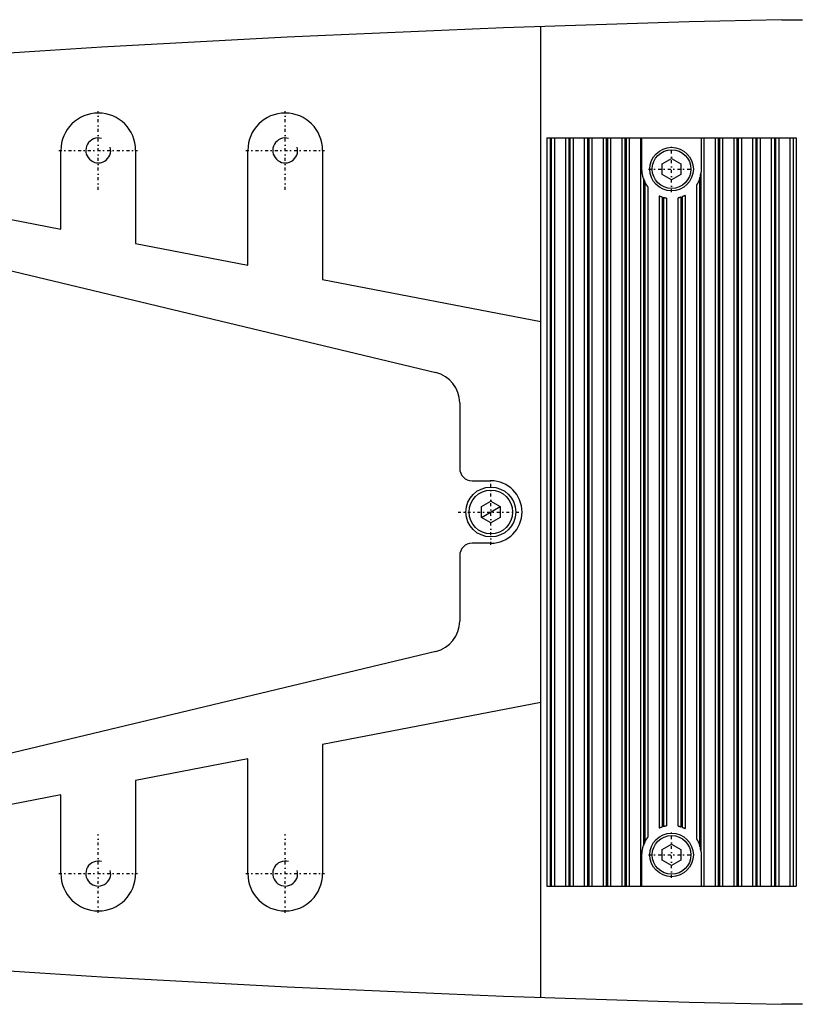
# Model space of a CAD drawing. Extents: x -705 to 186, y -120 to 120.
# Tile 2 of 3: x -463 to -338, y -79 to 79. Entities that reach past the tile are written whole.
import ezdxf

# ---------------------------------------------------------------- set-up
doc = ezdxf.new("R2010")
doc.units = 0
doc.linetypes.add('CENTER', pattern=[1.5, 0.45, -0.5, 0.05, -0.5])
for name, color, linetype in [('AM_0', 7, 'CONTINUOUS'), ('AM_10', 7, 'CONTINUOUS'), ('AM_7', 7, 'CENTER')]:
    doc.layers.add(name, color=color, linetype=linetype)

msp = doc.modelspace()

# ---------------------------------------------------------------- linework, layer by layer
at = {"layer": 'AM_0', "color": 7, "linetype": 'CONTINUOUS'}
for p, q in [((-340.31, 78.97), (-337, 78.97)), ((-379, -77.86), (-379, 77.86)), ((-378, 60), (-378, -60)), ((-378, 60), (-338, 60)), ((-377.5, 60), (-377.5, -60)), ((-377.3, 60), (-377.3, -60)), ((-376.8, 60), (-376.8, -60)), ((-375, 60), (-375, -60)), ((-374.5, 60), (-374.5, -60)), ((-374.3, 60), (-374.3, -60)), ((-373.8, 60), (-373.8, -60)), ((-372, 60), (-372, -60)), ((-371.5, 60), (-371.5, -60)), ((-371.3, 60), (-371.3, -60)), ((-370.8, 60), (-370.8, -60)), ((-369, 60), (-369, -60)), ((-368.5, 60), (-368.5, -60)), ((-368.3, 60), (-368.3, -60)), ((-367.8, 60), (-367.8, -60)), ((-366, 60), (-366, -60)), ((-365.5, 60), (-365.5, -60)), ((-365.3, 60), (-365.3, -60)), ((-364.8, 60), (-364.8, -60)), ((-363, 60), (-363, -60)), ((-362.75, 55), (-362.75, 60)), ((-353.25, 60), (-353.25, 55)), ((-352.8, 60), (-352.8, -60)), ((-351, 60), (-351, -60)), ((-350.5, 60), (-350.5, -60)), ((-350.3, 60), (-350.3, -60)), ((-349.8, 60), (-349.8, -60)), ((-348, 60), (-348, -60)), ((-347.5, 60), (-347.5, -60)), ((-347.3, 60), (-347.3, -60)), ((-346.8, 60), (-346.8, -60)), ((-345, 60), (-345, -60)), ((-344.5, 60), (-344.5, -60)), ((-344.3, 60), (-344.3, -60)), ((-343.8, 60), (-343.8, -60)), ((-342, 60), (-342, -60)), ((-341.5, 60), (-341.5, -60)), ((-341.3, 60), (-341.3, -60)), ((-340.8, 60), (-340.8, -60)), ((-339, 60), (-339, -60)), ((-338.5, 60), (-338.5, -60)), ((-338, 60), (-338, -60)), ((-456, 45.38), (-456, 58)), ((-444, 58), (-444, 43.08)), ((-426, 39.62), (-426, 58)), ((-414, 58), (-414, 37.31)), ((-359.5, 55.87), (-358, 56.73)), ((-359.5, 54.13), (-359.5, 55.87)), ((-358, 56.73), (-356.5, 55.87)), ((-356.5, 55.87), (-356.5, 54.13)), ((-358, 53.27), (-359.5, 54.13)), ((-356.5, 54.13), (-358, 53.27)), ((-353.3, 54.31), (-353.3, -54.31)), ((-362.5, 53.48), (-362.5, -53.48)), ((-362.3, 52.98), (-362.3, -52.98)), ((-361.8, 52.15), (-361.8, -52.15)), ((-354, 52.44), (-354, -52.44)), ((-353.5, 53.48), (-353.5, -53.48)), ((-360, 50.69), (-360, -50.69)), ((-356.3, 50.56), (-356.3, -50.56)), ((-355.8, 50.79), (-355.8, -50.79)), ((-480, 50), (-456, 45.38)), ((-359.5, 50.49), (-359.5, -50.49)), ((-359.3, 50.43), (-359.3, -50.43)), ((-358.8, 50.32), (-358.8, -50.32)), ((-357, 50.36), (-357, -50.36)), ((-356.5, 50.49), (-356.5, -50.49)), ((-444, 43.08), (-426, 39.62)), ((-478.85, 42.23), (-395.84, 22.36)), ((-414, 37.31), (-379, 30.58)), ((-392, 17.5), (-392, 7)), ((-390, 5), (-387, 5)), ((-388.5, 0.87), (-387, 1.73)), ((-387, 1.73), (-385.5, 0.87)), ((-388.5, -0.87), (-388.5, 0.87)), ((-385.5, 0.87), (-385.5, -0.87)), ((-387, -1.73), (-388.5, -0.87)), ((-385.5, -0.87), (-387, -1.73)), ((-387, -5), (-390, -5)), ((-392, -7), (-392, -17.5)), ((-395.84, -22.36), (-478.85, -42.23)), ((-379, -30.58), (-414, -37.31)), ((-414, -37.31), (-414, -58)), ((-426, -39.62), (-444, -43.08)), ((-426, -58), (-426, -39.62)), ((-444, -43.08), (-444, -58)), ((-456, -45.38), (-480, -50)), ((-456, -58), (-456, -45.38)), ((-359.5, -54.13), (-358, -53.27)), ((-358, -53.27), (-356.5, -54.13)), ((-362.75, -60), (-362.75, -55)), ((-359.5, -55.87), (-359.5, -54.13)), ((-356.5, -54.13), (-356.5, -55.87)), ((-353.25, -55), (-353.25, -60)), ((-358, -56.73), (-359.5, -55.87)), ((-356.5, -55.87), (-358, -56.73)), ((-378, -60), (-338, -60)), ((-337, -78.97), (-340.31, -78.97))]:
    msp.add_line(p, q, dxfattribs=at)
for points in [[(-362.5, 53.48, 0), (-362.51, 53.52, 0), (-362.54, 53.6, 0), (-362.56, 53.68, 0), (-362.58, 53.72, 0), (-362.59, 53.77, 0), (-362.61, 53.85, 0), (-362.63, 53.93, 0), (-362.65, 54.02, 0), (-362.67, 54.11, 0), (-362.68, 54.19, 0), (-362.69, 54.24, 0), (-362.7, 54.28, 0), (-362.71, 54.37, 0), (-362.72, 54.45, 0), (-362.73, 54.54, 0), (-362.74, 54.62, 0), (-362.74, 54.71, 0), (-362.74, 54.75, 0), (-362.75, 54.79, 0), (-362.75, 54.88, 0), (-362.75, 54.96, 0), (-362.75, 55, 0)], [(-353.25, 55, 0), (-353.25, 54.89, 0), (-353.26, 54.66, 0), (-353.28, 54.43, 0), (-353.3, 54.31, 0)], [(-361.8, 52.15, 0), (-361.8, 52.15, 0), (-361.8, 52.15, 0), (-361.8, 52.15, 0), (-361.8, 52.15, 0), (-361.8, 52.15, 0), (-361.8, 52.15, 0), (-361.8, 52.15, 0), (-361.8, 52.16, 0), (-361.81, 52.16, 0), (-361.81, 52.16, 0), (-361.81, 52.16, 0), (-361.81, 52.16, 0), (-361.81, 52.17, 0), (-361.81, 52.17, 0), (-361.82, 52.17, 0), (-361.82, 52.18, 0), (-361.82, 52.18, 0), (-361.82, 52.18, 0), (-361.83, 52.18, 0), (-361.83, 52.19, 0), (-361.83, 52.19, 0), (-361.83, 52.2, 0), (-361.84, 52.2, 0), (-361.84, 52.2, 0), (-361.84, 52.21, 0), (-361.85, 52.21, 0), (-361.85, 52.21, 0), (-361.85, 52.22, 0), (-361.86, 52.23, 0), (-361.86, 52.23, 0), (-361.86, 52.24, 0), (-361.87, 52.24, 0), (-361.87, 52.25, 0), (-361.87, 52.25, 0), (-361.88, 52.26, 0), (-361.88, 52.26, 0), (-361.89, 52.27, 0), (-361.89, 52.28, 0), (-361.9, 52.29, 0), (-361.9, 52.29, 0), (-361.9, 52.29, 0), (-361.91, 52.3, 0), (-361.91, 52.31, 0), (-361.92, 52.31, 0), (-361.92, 52.32, 0), (-361.93, 52.33, 0), (-361.93, 52.33, 0), (-361.93, 52.34, 0), (-361.94, 52.34, 0), (-361.94, 52.35, 0), (-361.95, 52.36, 0), (-361.95, 52.37, 0), (-361.96, 52.38, 0), (-361.96, 52.38, 0), (-361.97, 52.39, 0), (-361.97, 52.39, 0), (-361.98, 52.4, 0), (-361.98, 52.41, 0), (-361.99, 52.42, 0), (-361.99, 52.43, 0), (-362, 52.43, 0), (-362, 52.44, 0), (-362.01, 52.45, 0), (-362.01, 52.46, 0), (-362.01, 52.46, 0), (-362.03, 52.49, 0), (-362.06, 52.54, 0), (-362.1, 52.59, 0), (-362.13, 52.65, 0), (-362.16, 52.71, 0), (-362.19, 52.77, 0), (-362.21, 52.8, 0), (-362.23, 52.83, 0), (-362.26, 52.89, 0), (-362.29, 52.95, 0), (-362.3, 52.98, 0)], [(-353.5, 53.48, 0), (-353.51, 53.44, 0), (-353.54, 53.37, 0), (-353.56, 53.3, 0), (-353.58, 53.27, 0), (-353.59, 53.24, 0), (-353.62, 53.17, 0), (-353.65, 53.1, 0), (-353.68, 53.02, 0), (-353.71, 52.95, 0), (-353.75, 52.88, 0), (-353.76, 52.85, 0), (-353.78, 52.82, 0), (-353.81, 52.76, 0), (-353.83, 52.72, 0), (-353.84, 52.71, 0), (-353.84, 52.7, 0), (-353.85, 52.69, 0), (-353.85, 52.69, 0), (-353.86, 52.68, 0), (-353.86, 52.67, 0), (-353.87, 52.66, 0), (-353.87, 52.65, 0), (-353.88, 52.64, 0), (-353.88, 52.63, 0), (-353.88, 52.63, 0), (-353.89, 52.62, 0), (-353.9, 52.61, 0), (-353.9, 52.6, 0), (-353.91, 52.59, 0), (-353.91, 52.58, 0), (-353.91, 52.58, 0), (-353.92, 52.57, 0), (-353.92, 52.57, 0), (-353.93, 52.56, 0), (-353.93, 52.55, 0), (-353.94, 52.54, 0), (-353.94, 52.53, 0), (-353.94, 52.53, 0), (-353.95, 52.53, 0), (-353.95, 52.52, 0), (-353.95, 52.51, 0), (-353.96, 52.51, 0), (-353.96, 52.5, 0), (-353.96, 52.5, 0), (-353.97, 52.49, 0), (-353.97, 52.49, 0), (-353.97, 52.48, 0), (-353.97, 52.48, 0), (-353.98, 52.47, 0), (-353.98, 52.47, 0), (-353.98, 52.46, 0), (-353.99, 52.46, 0), (-353.99, 52.46, 0), (-353.99, 52.45, 0), (-353.99, 52.45, 0), (-353.99, 52.45, 0), (-354, 52.45, 0), (-354, 52.44, 0), (-354, 52.44, 0), (-354, 52.44, 0), (-354, 52.44, 0), (-354, 52.44, 0), (-354, 52.44, 0), (-354, 52.44, 0)], [(-359.5, 50.49, 0), (-359.5, 50.49, 0), (-359.51, 50.5, 0), (-359.52, 50.5, 0), (-359.52, 50.5, 0), (-359.52, 50.5, 0), (-359.53, 50.5, 0), (-359.54, 50.51, 0), (-359.55, 50.51, 0), (-359.55, 50.51, 0), (-359.56, 50.51, 0), (-359.56, 50.51, 0), (-359.57, 50.52, 0), (-359.57, 50.52, 0), (-359.58, 50.52, 0), (-359.59, 50.52, 0), (-359.59, 50.53, 0), (-359.6, 50.53, 0), (-359.6, 50.53, 0), (-359.61, 50.53, 0), (-359.62, 50.53, 0), (-359.62, 50.54, 0), (-359.63, 50.54, 0), (-359.63, 50.54, 0), (-359.64, 50.54, 0), (-359.64, 50.54, 0), (-359.65, 50.54, 0), (-359.65, 50.55, 0), (-359.66, 50.55, 0), (-359.66, 50.55, 0), (-359.67, 50.55, 0), (-359.68, 50.56, 0), (-359.68, 50.56, 0), (-359.69, 50.56, 0), (-359.69, 50.56, 0), (-359.7, 50.56, 0), (-359.7, 50.57, 0), (-359.71, 50.57, 0), (-359.72, 50.57, 0), (-359.72, 50.57, 0), (-359.73, 50.58, 0), (-359.73, 50.58, 0), (-359.74, 50.58, 0), (-359.74, 50.58, 0), (-359.75, 50.58, 0), (-359.76, 50.59, 0), (-359.76, 50.59, 0), (-359.77, 50.59, 0), (-359.77, 50.59, 0), (-359.77, 50.59, 0), (-359.78, 50.6, 0), (-359.79, 50.6, 0), (-359.79, 50.6, 0), (-359.8, 50.6, 0), (-359.8, 50.6, 0), (-359.8, 50.61, 0), (-359.81, 50.61, 0), (-359.81, 50.61, 0), (-359.82, 50.61, 0), (-359.83, 50.61, 0), (-359.83, 50.62, 0), (-359.83, 50.62, 0), (-359.84, 50.62, 0), (-359.84, 50.62, 0), (-359.85, 50.62, 0), (-359.85, 50.62, 0), (-359.85, 50.63, 0), (-359.86, 50.63, 0), (-359.86, 50.63, 0), (-359.86, 50.63, 0), (-359.87, 50.63, 0), (-359.87, 50.63, 0), (-359.88, 50.64, 0), (-359.88, 50.64, 0), (-359.88, 50.64, 0), (-359.89, 50.64, 0), (-359.89, 50.64, 0), (-359.89, 50.64, 0), (-359.9, 50.65, 0), (-359.9, 50.65, 0), (-359.91, 50.65, 0), (-359.91, 50.65, 0), (-359.92, 50.65, 0), (-359.92, 50.65, 0), (-359.92, 50.66, 0), (-359.92, 50.66, 0), (-359.93, 50.66, 0), (-359.93, 50.66, 0), (-359.93, 50.66, 0), (-359.94, 50.66, 0), (-359.94, 50.66, 0), (-359.94, 50.67, 0), (-359.95, 50.67, 0), (-359.95, 50.67, 0), (-359.95, 50.67, 0), (-359.96, 50.67, 0), (-359.96, 50.67, 0), (-359.96, 50.67, 0), (-359.96, 50.67, 0), (-359.96, 50.68, 0), (-359.97, 50.68, 0), (-359.97, 50.68, 0), (-359.97, 50.68, 0), (-359.97, 50.68, 0), (-359.98, 50.68, 0), (-359.98, 50.68, 0), (-359.98, 50.68, 0), (-359.98, 50.68, 0), (-359.98, 50.68, 0), (-359.98, 50.68, 0), (-359.99, 50.68, 0), (-359.99, 50.69, 0), (-359.99, 50.69, 0), (-359.99, 50.69, 0), (-359.99, 50.69, 0), (-359.99, 50.69, 0), (-359.99, 50.69, 0), (-359.99, 50.69, 0), (-360, 50.69, 0), (-360, 50.69, 0), (-360, 50.69, 0), (-360, 50.69, 0), (-360, 50.69, 0), (-360, 50.69, 0), (-360, 50.69, 0), (-360, 50.69, 0), (-360, 50.69, 0), (-360, 50.69, 0), (-360, 50.69, 0), (-360, 50.69, 0), (-360, 50.69, 0)], [(-355.8, 50.79, 0), (-355.8, 50.79, 0), (-355.8, 50.79, 0), (-355.8, 50.79, 0), (-355.8, 50.79, 0), (-355.8, 50.79, 0), (-355.8, 50.79, 0), (-355.8, 50.79, 0), (-355.8, 50.79, 0), (-355.8, 50.79, 0), (-355.8, 50.79, 0), (-355.8, 50.79, 0), (-355.8, 50.79, 0), (-355.81, 50.79, 0), (-355.81, 50.79, 0), (-355.81, 50.79, 0), (-355.81, 50.78, 0), (-355.81, 50.78, 0), (-355.81, 50.78, 0), (-355.81, 50.78, 0), (-355.82, 50.78, 0), (-355.82, 50.78, 0), (-355.82, 50.78, 0), (-355.82, 50.78, 0), (-355.82, 50.78, 0), (-355.82, 50.78, 0), (-355.82, 50.78, 0), (-355.83, 50.78, 0), (-355.83, 50.78, 0), (-355.83, 50.77, 0), (-355.83, 50.77, 0), (-355.84, 50.77, 0), (-355.84, 50.77, 0), (-355.84, 50.77, 0), (-355.84, 50.77, 0), (-355.85, 50.77, 0), (-355.85, 50.77, 0), (-355.85, 50.76, 0), (-355.86, 50.76, 0), (-355.86, 50.76, 0), (-355.86, 50.76, 0), (-355.86, 50.76, 0), (-355.87, 50.76, 0), (-355.87, 50.75, 0), (-355.87, 50.75, 0), (-355.88, 50.75, 0), (-355.88, 50.75, 0), (-355.88, 50.75, 0), (-355.89, 50.75, 0), (-355.89, 50.74, 0), (-355.89, 50.74, 0), (-355.9, 50.74, 0), (-355.9, 50.74, 0), (-355.91, 50.74, 0), (-355.91, 50.73, 0), (-355.91, 50.73, 0), (-355.92, 50.73, 0), (-355.92, 50.73, 0), (-355.93, 50.73, 0), (-355.93, 50.72, 0), (-355.94, 50.72, 0), (-355.94, 50.72, 0), (-355.94, 50.72, 0), (-355.94, 50.72, 0), (-355.95, 50.72, 0), (-355.95, 50.71, 0), (-355.95, 50.71, 0), (-355.96, 50.71, 0), (-355.97, 50.71, 0), (-355.97, 50.71, 0), (-355.97, 50.71, 0), (-355.98, 50.7, 0), (-355.98, 50.7, 0), (-355.99, 50.7, 0), (-355.99, 50.7, 0), (-356, 50.69, 0), (-356, 50.69, 0), (-356, 50.69, 0), (-356.01, 50.69, 0), (-356.02, 50.68, 0), (-356.02, 50.68, 0), (-356.03, 50.68, 0), (-356.03, 50.68, 0), (-356.04, 50.67, 0), (-356.04, 50.67, 0), (-356.05, 50.67, 0), (-356.05, 50.67, 0), (-356.06, 50.67, 0), (-356.06, 50.66, 0), (-356.07, 50.66, 0), (-356.07, 50.66, 0), (-356.08, 50.66, 0), (-356.08, 50.65, 0), (-356.09, 50.65, 0), (-356.1, 50.65, 0), (-356.1, 50.65, 0), (-356.11, 50.64, 0), (-356.11, 50.64, 0), (-356.12, 50.64, 0), (-356.12, 50.64, 0), (-356.13, 50.63, 0), (-356.14, 50.63, 0), (-356.14, 50.63, 0), (-356.15, 50.62, 0), (-356.15, 50.62, 0), (-356.16, 50.62, 0), (-356.16, 50.62, 0), (-356.17, 50.62, 0), (-356.17, 50.61, 0), (-356.18, 50.61, 0), (-356.19, 50.61, 0), (-356.19, 50.61, 0), (-356.2, 50.61, 0), (-356.2, 50.6, 0), (-356.21, 50.6, 0), (-356.21, 50.6, 0), (-356.22, 50.6, 0), (-356.23, 50.59, 0), (-356.23, 50.59, 0), (-356.24, 50.59, 0), (-356.24, 50.59, 0), (-356.25, 50.58, 0), (-356.26, 50.58, 0), (-356.26, 50.58, 0), (-356.27, 50.58, 0), (-356.28, 50.57, 0), (-356.28, 50.57, 0), (-356.28, 50.57, 0), (-356.29, 50.57, 0), (-356.3, 50.57, 0), (-356.3, 50.56, 0)], [(-358.8, 50.32, 0), (-358.8, 50.32, 0), (-358.8, 50.32, 0), (-358.8, 50.32, 0), (-358.8, 50.32, 0), (-358.8, 50.32, 0), (-358.8, 50.32, 0), (-358.8, 50.32, 0), (-358.8, 50.32, 0), (-358.8, 50.32, 0), (-358.8, 50.32, 0), (-358.8, 50.32, 0), (-358.8, 50.32, 0), (-358.81, 50.32, 0), (-358.81, 50.32, 0), (-358.81, 50.32, 0), (-358.81, 50.32, 0), (-358.81, 50.32, 0), (-358.81, 50.32, 0), (-358.81, 50.32, 0), (-358.81, 50.32, 0), (-358.82, 50.32, 0), (-358.82, 50.32, 0), (-358.82, 50.32, 0), (-358.82, 50.32, 0), (-358.82, 50.32, 0), (-358.82, 50.32, 0), (-358.82, 50.32, 0), (-358.83, 50.32, 0), (-358.83, 50.32, 0), (-358.83, 50.32, 0), (-358.83, 50.32, 0), (-358.84, 50.32, 0), (-358.84, 50.32, 0), (-358.84, 50.32, 0), (-358.84, 50.33, 0), (-358.85, 50.33, 0), (-358.85, 50.33, 0), (-358.85, 50.33, 0), (-358.86, 50.33, 0), (-358.86, 50.33, 0), (-358.86, 50.33, 0), (-358.86, 50.33, 0), (-358.87, 50.33, 0), (-358.87, 50.33, 0), (-358.87, 50.33, 0), (-358.88, 50.33, 0), (-358.88, 50.33, 0), (-358.88, 50.33, 0), (-358.89, 50.33, 0), (-358.89, 50.33, 0), (-358.9, 50.34, 0), (-358.9, 50.34, 0), (-358.9, 50.34, 0), (-358.91, 50.34, 0), (-358.91, 50.34, 0), (-358.91, 50.34, 0), (-358.92, 50.34, 0), (-358.92, 50.34, 0), (-358.93, 50.34, 0), (-358.93, 50.34, 0), (-358.93, 50.34, 0), (-358.94, 50.34, 0), (-358.94, 50.34, 0), (-358.95, 50.35, 0), (-358.95, 50.35, 0), (-358.95, 50.35, 0), (-358.96, 50.35, 0), (-358.96, 50.35, 0), (-358.96, 50.35, 0), (-358.97, 50.35, 0), (-358.97, 50.35, 0), (-358.98, 50.35, 0), (-358.98, 50.35, 0), (-358.99, 50.35, 0), (-358.99, 50.36, 0), (-359, 50.36, 0), (-359, 50.36, 0), (-359.01, 50.36, 0), (-359.01, 50.36, 0), (-359.02, 50.36, 0), (-359.02, 50.36, 0), (-359.03, 50.36, 0), (-359.03, 50.36, 0), (-359.04, 50.36, 0), (-359.04, 50.37, 0), (-359.05, 50.37, 0), (-359.06, 50.37, 0), (-359.06, 50.37, 0), (-359.07, 50.37, 0), (-359.07, 50.37, 0), (-359.08, 50.37, 0), (-359.08, 50.37, 0), (-359.09, 50.38, 0), (-359.09, 50.38, 0), (-359.1, 50.38, 0), (-359.11, 50.38, 0), (-359.11, 50.38, 0), (-359.12, 50.38, 0), (-359.12, 50.38, 0), (-359.13, 50.39, 0), (-359.14, 50.39, 0), (-359.14, 50.39, 0), (-359.15, 50.39, 0), (-359.15, 50.39, 0), (-359.16, 50.39, 0), (-359.16, 50.39, 0), (-359.17, 50.4, 0), (-359.17, 50.4, 0), (-359.18, 50.4, 0), (-359.18, 50.4, 0), (-359.19, 50.4, 0), (-359.2, 50.4, 0), (-359.2, 50.4, 0), (-359.21, 50.41, 0), (-359.21, 50.41, 0), (-359.22, 50.41, 0), (-359.23, 50.41, 0), (-359.23, 50.41, 0), (-359.24, 50.41, 0), (-359.24, 50.42, 0), (-359.25, 50.42, 0), (-359.26, 50.42, 0), (-359.26, 50.42, 0), (-359.27, 50.42, 0), (-359.28, 50.42, 0), (-359.28, 50.43, 0), (-359.28, 50.43, 0), (-359.29, 50.43, 0), (-359.3, 50.43, 0), (-359.3, 50.43, 0)], [(-356.5, 50.49, 0), (-356.5, 50.49, 0), (-356.51, 50.49, 0), (-356.52, 50.49, 0), (-356.52, 50.49, 0), (-356.52, 50.49, 0), (-356.53, 50.48, 0), (-356.54, 50.48, 0), (-356.54, 50.48, 0), (-356.55, 50.48, 0), (-356.56, 50.47, 0), (-356.56, 50.47, 0), (-356.57, 50.47, 0), (-356.57, 50.47, 0), (-356.58, 50.47, 0), (-356.59, 50.47, 0), (-356.59, 50.46, 0), (-356.6, 50.46, 0), (-356.6, 50.46, 0), (-356.61, 50.46, 0), (-356.61, 50.46, 0), (-356.62, 50.45, 0), (-356.63, 50.45, 0), (-356.63, 50.45, 0), (-356.64, 50.45, 0), (-356.64, 50.45, 0), (-356.65, 50.45, 0), (-356.65, 50.45, 0), (-356.66, 50.44, 0), (-356.66, 50.44, 0), (-356.67, 50.44, 0), (-356.68, 50.44, 0), (-356.68, 50.44, 0), (-356.69, 50.44, 0), (-356.69, 50.43, 0), (-356.7, 50.43, 0), (-356.7, 50.43, 0), (-356.71, 50.43, 0), (-356.72, 50.43, 0), (-356.72, 50.42, 0), (-356.73, 50.42, 0), (-356.73, 50.42, 0), (-356.74, 50.42, 0), (-356.74, 50.42, 0), (-356.75, 50.42, 0), (-356.76, 50.42, 0), (-356.76, 50.41, 0), (-356.77, 50.41, 0), (-356.77, 50.41, 0), (-356.77, 50.41, 0), (-356.78, 50.41, 0), (-356.79, 50.41, 0), (-356.79, 50.41, 0), (-356.8, 50.4, 0), (-356.8, 50.4, 0), (-356.8, 50.4, 0), (-356.81, 50.4, 0), (-356.82, 50.4, 0), (-356.82, 50.4, 0), (-356.83, 50.4, 0), (-356.83, 50.4, 0), (-356.83, 50.4, 0), (-356.84, 50.39, 0), (-356.84, 50.39, 0), (-356.85, 50.39, 0), (-356.85, 50.39, 0), (-356.85, 50.39, 0), (-356.86, 50.39, 0), (-356.86, 50.39, 0), (-356.86, 50.39, 0), (-356.87, 50.39, 0), (-356.87, 50.39, 0), (-356.88, 50.38, 0), (-356.88, 50.38, 0), (-356.89, 50.38, 0), (-356.89, 50.38, 0), (-356.89, 50.38, 0), (-356.89, 50.38, 0), (-356.9, 50.38, 0), (-356.9, 50.38, 0), (-356.91, 50.38, 0), (-356.91, 50.38, 0), (-356.92, 50.38, 0), (-356.92, 50.37, 0), (-356.92, 50.37, 0), (-356.92, 50.37, 0), (-356.93, 50.37, 0), (-356.93, 50.37, 0), (-356.94, 50.37, 0), (-356.94, 50.37, 0), (-356.94, 50.37, 0), (-356.94, 50.37, 0), (-356.95, 50.37, 0), (-356.95, 50.37, 0), (-356.95, 50.37, 0), (-356.96, 50.37, 0), (-356.96, 50.37, 0), (-356.96, 50.37, 0), (-356.96, 50.36, 0), (-356.96, 50.36, 0), (-356.97, 50.36, 0), (-356.97, 50.36, 0), (-356.97, 50.36, 0), (-356.98, 50.36, 0), (-356.98, 50.36, 0), (-356.98, 50.36, 0), (-356.98, 50.36, 0), (-356.98, 50.36, 0), (-356.98, 50.36, 0), (-356.98, 50.36, 0), (-356.99, 50.36, 0), (-356.99, 50.36, 0), (-356.99, 50.36, 0), (-356.99, 50.36, 0), (-356.99, 50.36, 0), (-356.99, 50.36, 0), (-356.99, 50.36, 0), (-356.99, 50.36, 0), (-357, 50.36, 0), (-357, 50.36, 0), (-357, 50.36, 0), (-357, 50.36, 0), (-357, 50.36, 0), (-357, 50.36, 0), (-357, 50.36, 0), (-357, 50.36, 0), (-357, 50.36, 0), (-357, 50.36, 0), (-357, 50.36, 0), (-357, 50.36, 0), (-357, 50.36, 0)], [(-360, -50.69, 0), (-360, -50.69, 0), (-360, -50.69, 0), (-360, -50.69, 0), (-360, -50.69, 0), (-360, -50.69, 0), (-360, -50.69, 0), (-360, -50.69, 0), (-360, -50.69, 0), (-360, -50.69, 0), (-360, -50.69, 0), (-360, -50.69, 0), (-360, -50.69, 0), (-359.99, -50.69, 0), (-359.99, -50.69, 0), (-359.99, -50.69, 0), (-359.99, -50.69, 0), (-359.99, -50.69, 0), (-359.99, -50.69, 0), (-359.99, -50.69, 0), (-359.99, -50.68, 0), (-359.98, -50.68, 0), (-359.98, -50.68, 0), (-359.98, -50.68, 0), (-359.98, -50.68, 0), (-359.98, -50.68, 0), (-359.98, -50.68, 0), (-359.97, -50.68, 0), (-359.97, -50.68, 0), (-359.97, -50.68, 0), (-359.97, -50.68, 0), (-359.96, -50.68, 0), (-359.96, -50.67, 0), (-359.96, -50.67, 0), (-359.96, -50.67, 0), (-359.96, -50.67, 0), (-359.95, -50.67, 0), (-359.95, -50.67, 0), (-359.95, -50.67, 0), (-359.94, -50.67, 0), (-359.94, -50.66, 0), (-359.94, -50.66, 0), (-359.93, -50.66, 0), (-359.93, -50.66, 0), (-359.93, -50.66, 0), (-359.92, -50.66, 0), (-359.92, -50.66, 0), (-359.92, -50.65, 0), (-359.92, -50.65, 0), (-359.91, -50.65, 0), (-359.91, -50.65, 0), (-359.9, -50.65, 0), (-359.9, -50.65, 0), (-359.89, -50.64, 0), (-359.89, -50.64, 0), (-359.89, -50.64, 0), (-359.88, -50.64, 0), (-359.88, -50.64, 0), (-359.88, -50.64, 0), (-359.87, -50.63, 0), (-359.87, -50.63, 0), (-359.86, -50.63, 0), (-359.86, -50.63, 0), (-359.86, -50.63, 0), (-359.85, -50.63, 0), (-359.85, -50.62, 0), (-359.85, -50.62, 0), (-359.84, -50.62, 0), (-359.84, -50.62, 0), (-359.83, -50.62, 0), (-359.83, -50.62, 0), (-359.83, -50.61, 0), (-359.82, -50.61, 0), (-359.81, -50.61, 0), (-359.81, -50.61, 0), (-359.8, -50.61, 0), (-359.8, -50.6, 0), (-359.8, -50.6, 0), (-359.79, -50.6, 0), (-359.79, -50.6, 0), (-359.78, -50.6, 0), (-359.77, -50.59, 0), (-359.77, -50.59, 0), (-359.77, -50.59, 0), (-359.76, -50.59, 0), (-359.76, -50.59, 0), (-359.75, -50.58, 0), (-359.74, -50.58, 0), (-359.74, -50.58, 0), (-359.73, -50.58, 0), (-359.73, -50.58, 0), (-359.72, -50.57, 0), (-359.72, -50.57, 0), (-359.71, -50.57, 0), (-359.7, -50.57, 0), (-359.7, -50.56, 0), (-359.69, -50.56, 0), (-359.69, -50.56, 0), (-359.68, -50.56, 0), (-359.68, -50.56, 0), (-359.67, -50.55, 0), (-359.66, -50.55, 0), (-359.66, -50.55, 0), (-359.65, -50.55, 0), (-359.65, -50.54, 0), (-359.64, -50.54, 0), (-359.64, -50.54, 0), (-359.63, -50.54, 0), (-359.63, -50.54, 0), (-359.62, -50.54, 0), (-359.62, -50.53, 0), (-359.61, -50.53, 0), (-359.6, -50.53, 0), (-359.6, -50.53, 0), (-359.59, -50.53, 0), (-359.59, -50.52, 0), (-359.58, -50.52, 0), (-359.57, -50.52, 0), (-359.57, -50.52, 0), (-359.56, -50.51, 0), (-359.56, -50.51, 0), (-359.55, -50.51, 0), (-359.55, -50.51, 0), (-359.54, -50.51, 0), (-359.53, -50.5, 0), (-359.52, -50.5, 0), (-359.52, -50.5, 0), (-359.52, -50.5, 0), (-359.51, -50.5, 0), (-359.5, -50.49, 0), (-359.5, -50.49, 0)], [(-359.3, -50.43, 0), (-359.3, -50.43, 0), (-359.29, -50.43, 0), (-359.28, -50.43, 0), (-359.28, -50.43, 0), (-359.28, -50.42, 0), (-359.27, -50.42, 0), (-359.26, -50.42, 0), (-359.26, -50.42, 0), (-359.25, -50.42, 0), (-359.24, -50.42, 0), (-359.24, -50.41, 0), (-359.23, -50.41, 0), (-359.23, -50.41, 0), (-359.22, -50.41, 0), (-359.21, -50.41, 0), (-359.21, -50.41, 0), (-359.2, -50.4, 0), (-359.2, -50.4, 0), (-359.19, -50.4, 0), (-359.18, -50.4, 0), (-359.18, -50.4, 0), (-359.17, -50.4, 0), (-359.17, -50.4, 0), (-359.16, -50.39, 0), (-359.16, -50.39, 0), (-359.15, -50.39, 0), (-359.15, -50.39, 0), (-359.14, -50.39, 0), (-359.14, -50.39, 0), (-359.13, -50.39, 0), (-359.12, -50.38, 0), (-359.12, -50.38, 0), (-359.11, -50.38, 0), (-359.11, -50.38, 0), (-359.1, -50.38, 0), (-359.09, -50.38, 0), (-359.09, -50.38, 0), (-359.08, -50.37, 0), (-359.08, -50.37, 0), (-359.07, -50.37, 0), (-359.07, -50.37, 0), (-359.06, -50.37, 0), (-359.06, -50.37, 0), (-359.05, -50.37, 0), (-359.04, -50.37, 0), (-359.04, -50.36, 0), (-359.03, -50.36, 0), (-359.03, -50.36, 0), (-359.02, -50.36, 0), (-359.02, -50.36, 0), (-359.01, -50.36, 0), (-359.01, -50.36, 0), (-359, -50.36, 0), (-359, -50.36, 0), (-358.99, -50.36, 0), (-358.99, -50.35, 0), (-358.98, -50.35, 0), (-358.98, -50.35, 0), (-358.97, -50.35, 0), (-358.97, -50.35, 0), (-358.96, -50.35, 0), (-358.96, -50.35, 0), (-358.96, -50.35, 0), (-358.95, -50.35, 0), (-358.95, -50.35, 0), (-358.95, -50.35, 0), (-358.94, -50.34, 0), (-358.94, -50.34, 0), (-358.93, -50.34, 0), (-358.93, -50.34, 0), (-358.93, -50.34, 0), (-358.92, -50.34, 0), (-358.92, -50.34, 0), (-358.91, -50.34, 0), (-358.91, -50.34, 0), (-358.91, -50.34, 0), (-358.9, -50.34, 0), (-358.9, -50.34, 0), (-358.9, -50.34, 0), (-358.89, -50.33, 0), (-358.89, -50.33, 0), (-358.88, -50.33, 0), (-358.88, -50.33, 0), (-358.88, -50.33, 0), (-358.87, -50.33, 0), (-358.87, -50.33, 0), (-358.87, -50.33, 0), (-358.86, -50.33, 0), (-358.86, -50.33, 0), (-358.86, -50.33, 0), (-358.86, -50.33, 0), (-358.85, -50.33, 0), (-358.85, -50.33, 0), (-358.85, -50.33, 0), (-358.84, -50.33, 0), (-358.84, -50.32, 0), (-358.84, -50.32, 0), (-358.84, -50.32, 0), (-358.83, -50.32, 0), (-358.83, -50.32, 0), (-358.83, -50.32, 0), (-358.83, -50.32, 0), (-358.82, -50.32, 0), (-358.82, -50.32, 0), (-358.82, -50.32, 0), (-358.82, -50.32, 0), (-358.82, -50.32, 0), (-358.82, -50.32, 0), (-358.82, -50.32, 0), (-358.81, -50.32, 0), (-358.81, -50.32, 0), (-358.81, -50.32, 0), (-358.81, -50.32, 0), (-358.81, -50.32, 0), (-358.81, -50.32, 0), (-358.81, -50.32, 0), (-358.81, -50.32, 0), (-358.8, -50.32, 0), (-358.8, -50.32, 0), (-358.8, -50.32, 0), (-358.8, -50.32, 0), (-358.8, -50.32, 0), (-358.8, -50.32, 0), (-358.8, -50.32, 0), (-358.8, -50.32, 0), (-358.8, -50.32, 0), (-358.8, -50.32, 0), (-358.8, -50.32, 0), (-358.8, -50.32, 0), (-358.8, -50.32, 0)], [(-357, -50.36, 0), (-357, -50.36, 0), (-357, -50.36, 0), (-357, -50.36, 0), (-357, -50.36, 0), (-357, -50.36, 0), (-357, -50.36, 0), (-357, -50.36, 0), (-357, -50.36, 0), (-357, -50.36, 0), (-357, -50.36, 0), (-357, -50.36, 0), (-357, -50.36, 0), (-356.99, -50.36, 0), (-356.99, -50.36, 0), (-356.99, -50.36, 0), (-356.99, -50.36, 0), (-356.99, -50.36, 0), (-356.99, -50.36, 0), (-356.99, -50.36, 0), (-356.99, -50.36, 0), (-356.98, -50.36, 0), (-356.98, -50.36, 0), (-356.98, -50.36, 0), (-356.98, -50.36, 0), (-356.98, -50.36, 0), (-356.98, -50.36, 0), (-356.98, -50.36, 0), (-356.97, -50.36, 0), (-356.97, -50.36, 0), (-356.97, -50.36, 0), (-356.96, -50.36, 0), (-356.96, -50.36, 0), (-356.96, -50.37, 0), (-356.96, -50.37, 0), (-356.96, -50.37, 0), (-356.95, -50.37, 0), (-356.95, -50.37, 0), (-356.95, -50.37, 0), (-356.94, -50.37, 0), (-356.94, -50.37, 0), (-356.94, -50.37, 0), (-356.94, -50.37, 0), (-356.93, -50.37, 0), (-356.93, -50.37, 0), (-356.92, -50.37, 0), (-356.92, -50.37, 0), (-356.92, -50.37, 0), (-356.92, -50.38, 0), (-356.91, -50.38, 0), (-356.91, -50.38, 0), (-356.9, -50.38, 0), (-356.9, -50.38, 0), (-356.89, -50.38, 0), (-356.89, -50.38, 0), (-356.89, -50.38, 0), (-356.89, -50.38, 0), (-356.88, -50.38, 0), (-356.88, -50.38, 0), (-356.87, -50.39, 0), (-356.87, -50.39, 0), (-356.86, -50.39, 0), (-356.86, -50.39, 0), (-356.86, -50.39, 0), (-356.85, -50.39, 0), (-356.85, -50.39, 0), (-356.85, -50.39, 0), (-356.84, -50.39, 0), (-356.84, -50.39, 0), (-356.83, -50.4, 0), (-356.83, -50.4, 0), (-356.83, -50.4, 0), (-356.82, -50.4, 0), (-356.82, -50.4, 0), (-356.81, -50.4, 0), (-356.8, -50.4, 0), (-356.8, -50.4, 0), (-356.8, -50.4, 0), (-356.79, -50.41, 0), (-356.79, -50.41, 0), (-356.78, -50.41, 0), (-356.77, -50.41, 0), (-356.77, -50.41, 0), (-356.77, -50.41, 0), (-356.76, -50.41, 0), (-356.76, -50.42, 0), (-356.75, -50.42, 0), (-356.74, -50.42, 0), (-356.74, -50.42, 0), (-356.73, -50.42, 0), (-356.73, -50.42, 0), (-356.72, -50.42, 0), (-356.72, -50.43, 0), (-356.71, -50.43, 0), (-356.7, -50.43, 0), (-356.7, -50.43, 0), (-356.69, -50.43, 0), (-356.69, -50.44, 0), (-356.68, -50.44, 0), (-356.68, -50.44, 0), (-356.67, -50.44, 0), (-356.66, -50.44, 0), (-356.66, -50.44, 0), (-356.65, -50.45, 0), (-356.65, -50.45, 0), (-356.64, -50.45, 0), (-356.64, -50.45, 0), (-356.63, -50.45, 0), (-356.63, -50.45, 0), (-356.62, -50.45, 0), (-356.61, -50.46, 0), (-356.61, -50.46, 0), (-356.6, -50.46, 0), (-356.6, -50.46, 0), (-356.59, -50.46, 0), (-356.59, -50.47, 0), (-356.58, -50.47, 0), (-356.57, -50.47, 0), (-356.57, -50.47, 0), (-356.56, -50.47, 0), (-356.56, -50.47, 0), (-356.55, -50.48, 0), (-356.54, -50.48, 0), (-356.54, -50.48, 0), (-356.53, -50.48, 0), (-356.52, -50.49, 0), (-356.52, -50.49, 0), (-356.52, -50.49, 0), (-356.51, -50.49, 0), (-356.5, -50.49, 0), (-356.5, -50.49, 0)], [(-356.3, -50.56, 0), (-356.3, -50.57, 0), (-356.29, -50.57, 0), (-356.28, -50.57, 0), (-356.28, -50.57, 0), (-356.28, -50.57, 0), (-356.27, -50.58, 0), (-356.26, -50.58, 0), (-356.26, -50.58, 0), (-356.25, -50.58, 0), (-356.24, -50.59, 0), (-356.24, -50.59, 0), (-356.23, -50.59, 0), (-356.23, -50.59, 0), (-356.22, -50.6, 0), (-356.21, -50.6, 0), (-356.21, -50.6, 0), (-356.2, -50.6, 0), (-356.2, -50.61, 0), (-356.19, -50.61, 0), (-356.19, -50.61, 0), (-356.18, -50.61, 0), (-356.17, -50.61, 0), (-356.17, -50.62, 0), (-356.16, -50.62, 0), (-356.16, -50.62, 0), (-356.15, -50.62, 0), (-356.15, -50.62, 0), (-356.14, -50.63, 0), (-356.14, -50.63, 0), (-356.13, -50.63, 0), (-356.12, -50.64, 0), (-356.12, -50.64, 0), (-356.11, -50.64, 0), (-356.11, -50.64, 0), (-356.1, -50.65, 0), (-356.1, -50.65, 0), (-356.09, -50.65, 0), (-356.08, -50.65, 0), (-356.08, -50.66, 0), (-356.07, -50.66, 0), (-356.07, -50.66, 0), (-356.06, -50.66, 0), (-356.06, -50.67, 0), (-356.05, -50.67, 0), (-356.05, -50.67, 0), (-356.04, -50.67, 0), (-356.04, -50.67, 0), (-356.03, -50.68, 0), (-356.03, -50.68, 0), (-356.02, -50.68, 0), (-356.02, -50.68, 0), (-356.01, -50.69, 0), (-356, -50.69, 0), (-356, -50.69, 0), (-356, -50.69, 0), (-355.99, -50.7, 0), (-355.99, -50.7, 0), (-355.98, -50.7, 0), (-355.98, -50.7, 0), (-355.97, -50.71, 0), (-355.97, -50.71, 0), (-355.97, -50.71, 0), (-355.96, -50.71, 0), (-355.95, -50.71, 0), (-355.95, -50.71, 0), (-355.95, -50.72, 0), (-355.94, -50.72, 0), (-355.94, -50.72, 0), (-355.94, -50.72, 0), (-355.94, -50.72, 0), (-355.93, -50.72, 0), (-355.93, -50.73, 0), (-355.92, -50.73, 0), (-355.92, -50.73, 0), (-355.91, -50.73, 0), (-355.91, -50.73, 0), (-355.91, -50.74, 0), (-355.9, -50.74, 0), (-355.9, -50.74, 0), (-355.89, -50.74, 0), (-355.89, -50.74, 0), (-355.89, -50.75, 0), (-355.88, -50.75, 0), (-355.88, -50.75, 0), (-355.88, -50.75, 0), (-355.87, -50.75, 0), (-355.87, -50.75, 0), (-355.87, -50.76, 0), (-355.86, -50.76, 0), (-355.86, -50.76, 0), (-355.86, -50.76, 0), (-355.86, -50.76, 0), (-355.85, -50.76, 0), (-355.85, -50.77, 0), (-355.85, -50.77, 0), (-355.84, -50.77, 0), (-355.84, -50.77, 0), (-355.84, -50.77, 0), (-355.84, -50.77, 0), (-355.83, -50.77, 0), (-355.83, -50.77, 0), (-355.83, -50.78, 0), (-355.83, -50.78, 0), (-355.82, -50.78, 0), (-355.82, -50.78, 0), (-355.82, -50.78, 0), (-355.82, -50.78, 0), (-355.82, -50.78, 0), (-355.82, -50.78, 0), (-355.82, -50.78, 0), (-355.81, -50.78, 0), (-355.81, -50.78, 0), (-355.81, -50.78, 0), (-355.81, -50.78, 0), (-355.81, -50.79, 0), (-355.81, -50.79, 0), (-355.81, -50.79, 0), (-355.8, -50.79, 0), (-355.8, -50.79, 0), (-355.8, -50.79, 0), (-355.8, -50.79, 0), (-355.8, -50.79, 0), (-355.8, -50.79, 0), (-355.8, -50.79, 0), (-355.8, -50.79, 0), (-355.8, -50.79, 0), (-355.8, -50.79, 0), (-355.8, -50.79, 0), (-355.8, -50.79, 0), (-355.8, -50.79, 0)], [(-362.75, -55, 0), (-362.75, -54.96, 0), (-362.75, -54.88, 0), (-362.75, -54.79, 0), (-362.74, -54.75, 0), (-362.74, -54.71, 0), (-362.74, -54.62, 0), (-362.73, -54.54, 0), (-362.72, -54.45, 0), (-362.71, -54.37, 0), (-362.7, -54.28, 0), (-362.69, -54.24, 0), (-362.68, -54.19, 0), (-362.67, -54.11, 0), (-362.65, -54.02, 0), (-362.63, -53.93, 0), (-362.61, -53.85, 0), (-362.59, -53.77, 0), (-362.58, -53.72, 0), (-362.56, -53.68, 0), (-362.54, -53.6, 0), (-362.51, -53.52, 0), (-362.5, -53.48, 0)], [(-362.3, -52.98, 0), (-362.29, -52.95, 0), (-362.26, -52.89, 0), (-362.23, -52.83, 0), (-362.21, -52.8, 0), (-362.19, -52.77, 0), (-362.16, -52.71, 0), (-362.13, -52.65, 0), (-362.1, -52.59, 0), (-362.06, -52.54, 0), (-362.03, -52.49, 0), (-362.01, -52.46, 0), (-362.01, -52.46, 0), (-362.01, -52.45, 0), (-362, -52.44, 0), (-362, -52.43, 0), (-361.99, -52.43, 0), (-361.99, -52.42, 0), (-361.98, -52.41, 0), (-361.98, -52.4, 0), (-361.97, -52.39, 0), (-361.97, -52.39, 0), (-361.96, -52.38, 0), (-361.96, -52.38, 0), (-361.95, -52.37, 0), (-361.95, -52.36, 0), (-361.94, -52.35, 0), (-361.94, -52.34, 0), (-361.93, -52.34, 0), (-361.93, -52.33, 0), (-361.93, -52.33, 0), (-361.92, -52.32, 0), (-361.92, -52.31, 0), (-361.91, -52.31, 0), (-361.91, -52.3, 0), (-361.9, -52.29, 0), (-361.9, -52.29, 0), (-361.9, -52.29, 0), (-361.89, -52.28, 0), (-361.89, -52.27, 0), (-361.88, -52.26, 0), (-361.88, -52.26, 0), (-361.87, -52.25, 0), (-361.87, -52.25, 0), (-361.87, -52.24, 0), (-361.86, -52.24, 0), (-361.86, -52.23, 0), (-361.86, -52.23, 0), (-361.85, -52.22, 0), (-361.85, -52.21, 0), (-361.85, -52.21, 0), (-361.84, -52.21, 0), (-361.84, -52.2, 0), (-361.84, -52.2, 0), (-361.83, -52.2, 0), (-361.83, -52.19, 0), (-361.83, -52.19, 0), (-361.83, -52.18, 0), (-361.82, -52.18, 0), (-361.82, -52.18, 0), (-361.82, -52.18, 0), (-361.82, -52.17, 0), (-361.81, -52.17, 0), (-361.81, -52.17, 0), (-361.81, -52.16, 0), (-361.81, -52.16, 0), (-361.81, -52.16, 0), (-361.81, -52.16, 0), (-361.8, -52.16, 0), (-361.8, -52.15, 0), (-361.8, -52.15, 0), (-361.8, -52.15, 0), (-361.8, -52.15, 0), (-361.8, -52.15, 0), (-361.8, -52.15, 0), (-361.8, -52.15, 0), (-361.8, -52.15, 0)], [(-354, -52.44, 0), (-354, -52.44, 0), (-354, -52.44, 0), (-354, -52.44, 0), (-354, -52.44, 0), (-354, -52.44, 0), (-354, -52.44, 0), (-354, -52.45, 0), (-353.99, -52.45, 0), (-353.99, -52.45, 0), (-353.99, -52.45, 0), (-353.99, -52.46, 0), (-353.99, -52.46, 0), (-353.98, -52.46, 0), (-353.98, -52.47, 0), (-353.98, -52.47, 0), (-353.97, -52.48, 0), (-353.97, -52.48, 0), (-353.97, -52.49, 0), (-353.97, -52.49, 0), (-353.96, -52.5, 0), (-353.96, -52.5, 0), (-353.96, -52.51, 0), (-353.95, -52.51, 0), (-353.95, -52.52, 0), (-353.95, -52.53, 0), (-353.94, -52.53, 0), (-353.94, -52.53, 0), (-353.94, -52.54, 0), (-353.93, -52.55, 0), (-353.93, -52.56, 0), (-353.92, -52.57, 0), (-353.92, -52.57, 0), (-353.91, -52.58, 0), (-353.91, -52.58, 0), (-353.91, -52.59, 0), (-353.9, -52.6, 0), (-353.9, -52.61, 0), (-353.89, -52.62, 0), (-353.88, -52.63, 0), (-353.88, -52.63, 0), (-353.88, -52.64, 0), (-353.87, -52.65, 0), (-353.87, -52.66, 0), (-353.86, -52.67, 0), (-353.86, -52.68, 0), (-353.85, -52.69, 0), (-353.85, -52.69, 0), (-353.84, -52.7, 0), (-353.84, -52.71, 0), (-353.83, -52.72, 0), (-353.81, -52.76, 0), (-353.78, -52.82, 0), (-353.76, -52.85, 0), (-353.75, -52.88, 0), (-353.71, -52.95, 0), (-353.68, -53.02, 0), (-353.65, -53.1, 0), (-353.62, -53.17, 0), (-353.59, -53.24, 0), (-353.58, -53.27, 0), (-353.56, -53.3, 0), (-353.54, -53.37, 0), (-353.51, -53.44, 0), (-353.5, -53.48, 0)], [(-353.3, -54.31, 0), (-353.28, -54.43, 0), (-353.26, -54.66, 0), (-353.25, -54.89, 0), (-353.25, -55, 0)]]:
    msp.add_polyline3d(points, dxfattribs=at)
for centre, radius in [((-358, 55), 3.5), ((-358, 55), 3.1), ((-387, 0), 4), ((-387, 0), 3.5), ((-358, -55), 3.5), ((-358, -55), 3.1)]:
    msp.add_circle(centre, radius, dxfattribs=at)
for centre, radius, start, end in [((-273.05, -2920.27), 3000, 91.28464, 97.35313), ((-450, 58), 6, 0, 180), ((-420, 58), 6, 0, 180), ((-358, 55), 4.75, 341.3283, 351.6793), ((-358, 55), 4.75, 198.6717, 205.1413), ((-358, 55), 4.75, 288.4085, 290.971), ((-358, 55), 4.75, 251.5915, 254.1164), ((-397, 17.5), 5, 0, 76.5442), ((-390, 7), 2, 180, 270), ((-387, 0), 5, 270, 90), ((-390, -7), 2, 90, 180), ((-397, -17.5), 5, 283.4558, 0), ((-358, -55), 4.75, 105.8836, 108.4085), ((-358, -55), 4.75, 69.029, 71.5915), ((-358, -55), 4.75, 154.8587, 161.3283), ((-358, -55), 4.75, 8.3207, 18.6717), ((-273.05, 2920.27), 3000, 262.64687, 268.71536), ((-450, -58), 6, 180, 0), ((-420, -58), 6, 180, 0)]:
    msp.add_arc(centre, radius, start, end, dxfattribs=at)
at = {"layer": 'AM_10', "color": 7, "linetype": 'CONTINUOUS'}
msp.add_line((-388.5, -0.87), (-385.5, 0.87), dxfattribs=at)
for centre in [(-450, 58), (-420, 58), (-450, -58), (-420, -58)]:
    msp.add_arc(centre, 2, 75, 15, dxfattribs=at)
at = {"layer": 'AM_7', "color": 4, "linetype": 'CENTER'}
for p, q in [((-450, 51.7), (-450, 64.3)), ((-420, 51.7), (-420, 64.3)), ((-358, 51.33), (-358, 58.68)), ((-456.3, 58), (-443.7, 58)), ((-426.3, 58), (-413.7, 58)), ((-361.68, 55), (-354.32, 55)), ((-387, -5.25), (-387, 5.25)), ((-392.25, 0), (-381.75, 0)), ((-450, -64.3), (-450, -51.7)), ((-420, -64.3), (-420, -51.7)), ((-358, -58.67), (-358, -51.32)), ((-361.68, -55), (-354.32, -55)), ((-456.3, -58), (-443.7, -58)), ((-426.3, -58), (-413.7, -58))]:
    msp.add_line(p, q, dxfattribs=at)

doc.saveas('drawing.dxf')
